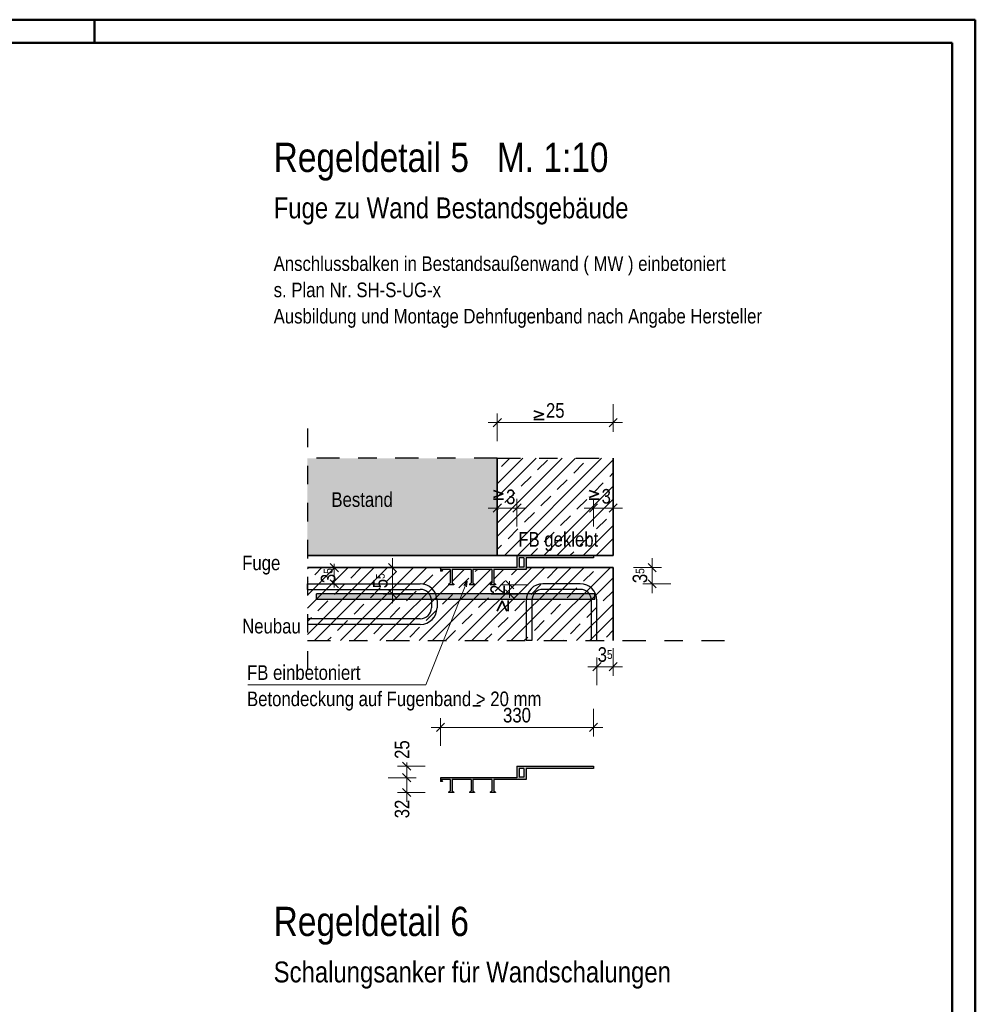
# Model space of a CAD drawing. Header units: millimetres. Extents: x 0 to 30.5, y -1.8 to 21.
# Tile 34 of 34: x 24.6 to 29.7, y 15.7 to 21. Entities that reach past the tile are written whole.
import ezdxf

# ---------------------------------------------------------------- set-up
doc = ezdxf.new("R2010")
doc.units = ezdxf.units.MM
doc.linetypes.add('DASHDOT', pattern=[1, 0.5, -0.25, 0, -0.25])
doc.linetypes.add('HIDDEN', pattern=[0.375, 0.25, -0.125])
doc.layers.add('Schraffuren', color=7, linetype='Continuous', lineweight=20)
doc.styles.add('Arial Narrow', font='ARIALN.TTF')
doc.dimstyles.new('Arch_Strakon_dimstyle', dxfattribs={"dimtxt": 7.875, "dimasz": 1, "dimexe": 1.25, "dimexo": 0.0625, "dimgap": 1, "dimtad": 0, "dimdec": 5, "dimzin": 12, "dimdsep": 46, "dimtxsty": 'Arial Narrow', "dimblk": 'Arrowhead_Tick', "dimsah": 1, "dimcen": 0, "dimse1": 1, "dimse2": 1, "dimclrd": 6, "dimclrt": 2, "dimazin": 0, "dimtfac": 1, "dimtdec": 4, "dimtmove": 0, "dimatfit": 3, "dimldrblk": 'NONE', "dimfxl": 1, "dimtvp": 1, "dimtolj": 1, "dimtzin": 0, "dimlwd": 13, "dimarcsym": 2})
pattern_1 = [(45, (0, 0), (-0.106066, 0.106066), []), (45, (-0.03536, 0.03536), (-0.106066, 0.106066), []), (45, (-0.07071, 0.07071), (-0.106066, 0.106066), [0.075, -0.05])]

# ---------------------------------------------------------------- blocks, each defined once
blk = doc.blocks.new('Arrowhead_Tick')
at = {"color": 0, "linetype": 'Continuous', "lineweight": -2}
for p, q in [((0, 10), (0, -5)), ((-1, 0), (0, 0)), ((5, 0), (0, 0))]:
    blk.add_line(p, q, dxfattribs=at)
at = {"color": 2, "linetype": 'Continuous', "lineweight": 35}
blk.add_line((2.21, 2.21), (-2.21, -2.21), dxfattribs=at)
blk = doc.blocks.new('*D16')
at = {"color": 6, "linetype": 'Continuous', "lineweight": 13}
blk.add_line((26.8514, 17.2081), (27.6564, 17.2081), dxfattribs=at)
at = {"layer": 'Defpoints', "color": 0}
for p in [(27.6664, 17.2081), (27.6664, 16.9991), (26.8414, 16.9366)]:
    blk.add_point(p, dxfattribs=at)
at = {"color": 6, "lineweight": 13, "xscale": 0.01, "yscale": 0.01, "zscale": 0.01}
blk.add_blockref('Arrowhead_Tick', (27.6664, 17.2081), dxfattribs=at)
at = {"color": 6, "lineweight": 13, "xscale": 0.01, "yscale": 0.01, "zscale": 0.01, "rotation": 180}
blk.add_blockref('Arrowhead_Tick', (26.8414, 17.2081), dxfattribs=at)
at = {"color": 2, "lineweight": 50, "insert": (27.2539, 17.2733), "char_height": 0.07875, "attachment_point": 5, "style": 'Arial Narrow'}
blk.add_mtext('\\A1;330', dxfattribs=at)
blk = doc.blocks.new('_None')
blk = doc.blocks.new('*D17')
at = {"color": 6, "linetype": 'Continuous', "lineweight": 13}
blk.add_line((26.6595, 16.8666), (26.6595, 16.9266), dxfattribs=at)
at = {"layer": 'Defpoints', "color": 0}
for p in [(26.6595, 16.9366), (26.8414, 16.9366), (26.8851, 16.8566)]:
    blk.add_point(p, dxfattribs=at)
at = {"color": 6, "lineweight": 13, "xscale": 0.01, "yscale": 0.01, "zscale": 0.01}
for p, rotation in [((26.6595, 16.9366), 90), ((26.6595, 16.8566), 270)]:
    blk.add_blockref('Arrowhead_Tick', p, dxfattribs=dict(at, rotation=rotation))
at = {"color": 2, "lineweight": 50, "insert": (26.6345, 16.7677), "char_height": 0.07875, "attachment_point": 5, "rotation": 90, "style": 'Arial Narrow'}
blk.add_mtext('\\A1;32', dxfattribs=at)
blk = doc.blocks.new('*D18')
at = {"color": 6, "linetype": 'Continuous', "lineweight": 13}
for p, q in [((26.6595, 17.0091), (26.6595, 17.0191)), ((26.6595, 16.9366), (26.6595, 16.9991)), ((26.6595, 16.9266), (26.6595, 16.9166))]:
    blk.add_line(p, q, dxfattribs=at)
at = {"layer": 'Defpoints', "color": 0}
for p in [(26.6595, 16.9991), (27.2539, 16.9991), (26.8414, 16.9366)]:
    blk.add_point(p, dxfattribs=at)
at = {"color": 6, "lineweight": 13, "xscale": 0.01, "yscale": 0.01, "zscale": 0.01}
for p, rotation in [((26.6595, 16.9991), 270), ((26.6595, 16.9366), 90)]:
    blk.add_blockref('Arrowhead_Tick', p, dxfattribs=dict(at, rotation=rotation))
at = {"color": 2, "lineweight": 50, "insert": (26.6345, 17.0881), "char_height": 0.07875, "attachment_point": 5, "rotation": 90, "style": 'Arial Narrow'}
blk.add_mtext('\\A1;25', dxfattribs=at)
blk = doc.blocks.new('*D19')
at = {"color": 6, "linetype": 'Continuous', "lineweight": 13}
blk.add_line((27.1576, 18.8517), (27.7626, 18.8517), dxfattribs=at)
at = {"layer": 'Defpoints', "color": 0}
for p in [(27.7726, 18.8517), (27.1476, 18.6592), (27.7726, 18.6592)]:
    blk.add_point(p, dxfattribs=at)
at = {"color": 6, "lineweight": 13, "xscale": 0.01, "yscale": 0.01, "zscale": 0.01}
blk.add_blockref('Arrowhead_Tick', (27.7726, 18.8517), dxfattribs=at)
at = {"color": 6, "lineweight": 13, "xscale": 0.01, "yscale": 0.01, "zscale": 0.01, "rotation": 180}
blk.add_blockref('Arrowhead_Tick', (27.1476, 18.8517), dxfattribs=at)
at = {"color": 2, "lineweight": 50, "insert": (27.4601, 18.9169), "char_height": 0.07875, "attachment_point": 5, "style": 'Arial Narrow'}
blk.add_mtext('\\A1;25', dxfattribs=at)
blk = doc.blocks.new('*D20')
at = {"color": 6, "linetype": 'Continuous', "lineweight": 13}
for p, q in [((27.2142, 17.9874), (27.2142, 17.9974)), ((27.2142, 17.9274), (27.2142, 17.9774)), ((27.2142, 17.9174), (27.2142, 17.9074))]:
    blk.add_line(p, q, dxfattribs=at)
at = {"layer": 'Defpoints', "color": 0}
for p in [(27.1376, 17.9774), (27.2142, 17.9774), (27.6735, 17.9274)]:
    blk.add_point(p, dxfattribs=at)
at = {"color": 6, "lineweight": 13, "xscale": 0.01, "yscale": 0.01, "zscale": 0.01}
for p, rotation in [((27.2142, 17.9274), 90), ((27.2142, 17.9774), 270)]:
    blk.add_blockref('Arrowhead_Tick', p, dxfattribs=dict(at, rotation=rotation))
at = {"color": 2, "lineweight": 35, "insert": (27.1497, 17.9524), "char_height": 0.07875, "attachment_point": 5, "rotation": 90, "style": 'Arial Narrow'}
blk.add_mtext('\\A1;2', dxfattribs=at)
blk = doc.blocks.new('*D21')
at = {"color": 6, "linetype": 'Continuous', "lineweight": 13}
blk.add_line((27.6951, 17.5353), (27.7626, 17.5353), dxfattribs=at)
at = {"layer": 'Defpoints', "color": 0}
for p in [(27.6851, 17.676), (27.7726, 17.676), (27.7726, 17.5353)]:
    blk.add_point(p, dxfattribs=at)
at = {"color": 6, "lineweight": 13, "xscale": 0.01, "yscale": 0.01, "zscale": 0.01}
blk.add_blockref('Arrowhead_Tick', (27.7726, 17.5353), dxfattribs=at)
at = {"color": 6, "lineweight": 13, "xscale": 0.01, "yscale": 0.01, "zscale": 0.01, "rotation": 180}
blk.add_blockref('Arrowhead_Tick', (27.6851, 17.5353), dxfattribs=at)
at = {"color": 2, "lineweight": 35, "insert": (27.7289, 17.6005), "char_height": 0.07875, "attachment_point": 5, "style": 'Arial Narrow'}
blk.add_mtext('\\A1;3{\\A1;\\H.6x;\\S5;}', dxfattribs=at)
blk = doc.blocks.new('*D22')
at = {"color": 6, "linetype": 'Continuous', "lineweight": 13}
blk.add_line((27.9826, 17.9924), (27.9826, 18.0599), dxfattribs=at)
at = {"layer": 'Defpoints', "color": 0}
for p in [(27.7726, 18.0699), (27.9826, 18.0699), (27.5951, 17.9824)]:
    blk.add_point(p, dxfattribs=at)
at = {"color": 6, "lineweight": 13, "xscale": 0.01, "yscale": 0.01, "zscale": 0.01}
for p, rotation in [((27.9826, 18.0699), 90), ((27.9826, 17.9824), 270)]:
    blk.add_blockref('Arrowhead_Tick', p, dxfattribs=dict(at, rotation=rotation))
at = {"color": 2, "lineweight": 35, "insert": (27.9174, 18.0262), "char_height": 0.07875, "attachment_point": 5, "rotation": 90, "style": 'Arial Narrow'}
blk.add_mtext('\\A1;3{\\A1;\\H.6x;\\S5;}', dxfattribs=at)
blk = doc.blocks.new('*D23')
at = {"color": 6, "linetype": 'Continuous', "lineweight": 13}
blk.add_line((26.5826, 17.9374), (26.5826, 18.0599), dxfattribs=at)
at = {"layer": 'Defpoints', "color": 0}
for p in [(26.5826, 18.0699), (27.7726, 18.0699), (27.6735, 17.9274)]:
    blk.add_point(p, dxfattribs=at)
at = {"color": 6, "lineweight": 13, "xscale": 0.01, "yscale": 0.01, "zscale": 0.01}
for p, rotation in [((26.5826, 18.0699), 90), ((26.5826, 17.9274), 270)]:
    blk.add_blockref('Arrowhead_Tick', p, dxfattribs=dict(at, rotation=rotation))
at = {"color": 2, "lineweight": 35, "insert": (26.5176, 17.9987), "char_height": 0.07875, "attachment_point": 5, "rotation": 90, "style": 'Arial Narrow'}
blk.add_mtext('\\A1;5{\\A1;\\H.6x;\\S5;}', dxfattribs=at)
blk = doc.blocks.new('*D24')
at = {"color": 6, "linetype": 'Continuous', "lineweight": 13}
for p, q in [((26.2685, 18.0799), (26.2685, 18.0899)), ((26.2685, 17.9824), (26.2685, 18.0699)), ((26.2685, 17.9724), (26.2685, 17.9624))]:
    blk.add_line(p, q, dxfattribs=at)
at = {"layer": 'Defpoints', "color": 0}
for p in [(26.1235, 18.0699), (26.2685, 18.0699), (26.1235, 17.9824)]:
    blk.add_point(p, dxfattribs=at)
at = {"color": 6, "lineweight": 13, "xscale": 0.01, "yscale": 0.01, "zscale": 0.01}
for p, rotation in [((26.2685, 18.0699), 270), ((26.2685, 17.9824), 90)]:
    blk.add_blockref('Arrowhead_Tick', p, dxfattribs=dict(at, rotation=rotation))
at = {"color": 2, "lineweight": 35, "insert": (26.2358, 18.0262), "char_height": 0.07875, "attachment_point": 5, "rotation": 90, "style": 'Arial Narrow'}
blk.add_mtext('\\A1;3{\\A1;\\H.6x;\\S5;}', dxfattribs=at)

msp = doc.modelspace()

# ---------------------------------------------------------------- hatches: boundary and pattern name
at = {"lineweight": 13}
h = msp.add_hatch(dxfattribs=at)
h.set_pattern_fill('wuB', color=6, scale=0.01, angle=45, style=0, pattern_type=2)
h.set_pattern_definition(pattern_1)
h.paths.add_polyline_path([(27.147612, 18.134944), (27.772612, 18.134944), (27.772612, 18.659156), (27.147612, 18.659156)])
h = msp.add_hatch(dxfattribs=at)
h.set_pattern_fill('wuB', color=6, scale=0.01, angle=45, style=0, pattern_type=2)
h.set_pattern_definition(pattern_1)
h.paths.add_polyline_path([(27.772612, 18.069944), (27.772612, 17.675964), (26.123486, 17.675964), (26.123486, 18.069944), (26.841362, 18.069944), (26.841362, 18.049944), (26.851362, 18.049944), (26.846362, 18.059944), (26.893862, 18.059944), (26.893862, 17.987444), (26.885112, 17.979944), (26.885112, 17.977444), (26.912612, 17.977444), (26.912612, 17.979944), (26.903862, 17.987444), (26.903862, 18.059944), (27.006362, 18.059944), (27.006362, 17.987444), (26.997612, 17.979944), (26.997612, 17.977444), (27.025112, 17.977444), (27.025112, 17.979944), (27.016362, 17.987444), (27.016362, 18.059944), (27.118862, 18.059944), (27.118862, 17.987444), (27.110112, 17.979944), (27.110112, 17.977444), (27.137612, 17.977444), (27.137612, 17.979944), (27.128862, 17.987444), (27.128862, 18.059944), (27.303862, 18.059944), (27.303862, 18.069944)])
at = {"lineweight": 13, "true_color": 0x808080}
msp.add_hatch(color=8, dxfattribs=at).paths.add_polyline_path([(27.673486, 17.927444), (27.673486, 17.897444), (26.173486, 17.897444), (26.173486, 17.927444)])
at = {"layer": 'Schraffuren', "lineweight": 13, "true_color": 0xf0f0f0}
msp.add_hatch(color=7, dxfattribs=at).paths.add_polyline_path([(27.147612, 18.659156), (27.147612, 18.134944), (26.123486, 18.134944), (26.123486, 18.659156)])
at = {"layer": 'Schraffuren', "lineweight": 13, "true_color": 0xff002d}
h = msp.add_hatch(color=240, dxfattribs=at)
h.paths.add_polyline_path([(27.303862, 18.122444), (27.666362, 18.122444), (27.666362, 18.134944), (27.253862, 18.134944), (27.253862, 18.069944), (26.841362, 18.069944), (26.841362, 18.049944), (26.851362, 18.049944), (26.846362, 18.059944), (26.893862, 18.059944), (26.893862, 17.987444), (26.885112, 17.979944), (26.885112, 17.977444), (26.912612, 17.977444), (26.912612, 17.979944), (26.903862, 17.987444), (26.903862, 18.059944), (27.006362, 18.059944), (27.006362, 17.987444), (26.997612, 17.979944), (26.997612, 17.977444), (27.025112, 17.977444), (27.025112, 17.979944), (27.016362, 17.987444), (27.016362, 18.059944), (27.118862, 18.059944), (27.118862, 17.987444), (27.110112, 17.979944), (27.110112, 17.977444), (27.137612, 17.977444), (27.137612, 17.979944), (27.128862, 17.987444), (27.128862, 18.059944), (27.303862, 18.059944)])
h.paths.add_polyline_path([(27.291362, 18.072444), (27.291362, 18.122444), (27.266362, 18.122444), (27.266362, 18.072444)])
at = {"layer": 'Schraffuren', "lineweight": 13, "true_color": 0xff0000}
h = msp.add_hatch(color=1, dxfattribs=at)
h.paths.add_polyline_path([(27.303862, 16.986643), (27.666362, 16.986643), (27.666362, 16.999143), (27.253862, 16.999143), (27.253862, 16.936643), (26.841362, 16.936643), (26.841362, 16.916643), (26.851362, 16.916643), (26.846362, 16.926643), (26.893862, 16.926643), (26.893862, 16.866643), (26.885112, 16.859143), (26.885112, 16.856643), (26.912612, 16.856643), (26.912612, 16.859143), (26.903862, 16.866643), (26.903862, 16.926643), (27.006362, 16.926643), (27.006362, 16.866643), (26.997612, 16.859143), (26.997612, 16.856643), (27.025112, 16.856643), (27.025112, 16.859143), (27.016362, 16.866643), (27.016362, 16.926643), (27.118862, 16.926643), (27.118862, 16.866643), (27.110112, 16.859143), (27.110112, 16.856643), (27.137612, 16.856643), (27.137612, 16.859143), (27.128862, 16.866643), (27.128862, 16.926643), (27.303862, 16.926643)])
h.paths.add_polyline_path([(27.291362, 16.939143), (27.291362, 16.986643), (27.266362, 16.986643), (27.266362, 16.939143)])

# ---------------------------------------------------------------- linework, layer by layer
at = {"color": 4, "linetype": 'Continuous', "lineweight": 50}
for p, q in [((29.725, 21.025), (0, 21.025)), ((29.725, 0), (29.725, 21.025)), ((29.6, 20.9), (0.5, 20.9)), ((29.6, 0.125), (29.6, 20.9))]:
    msp.add_line(p, q, dxfattribs=at)
at = {"color": 4, "linetype": 'Continuous', "lineweight": 50, "ltscale": 0.4}
msp.add_line((24.975, 21.025), (24.975, 20.9), dxfattribs=at)
at = {"color": 2, "linetype": 'Continuous', "lineweight": 35}
for p, q in [((27.345006, 18.915936), (27.397859, 18.897017)), ((27.397859, 18.897017), (27.345006, 18.876836)), ((27.345006, 18.868007), (27.39962, 18.868007)), ((27.147612, 18.659156), (27.147612, 18.134944)), ((27.772612, 18.659156), (27.772612, 18.134944)), ((27.126572, 18.486162), (27.179425, 18.467242)), ((27.642709, 18.486162), (27.695562, 18.467242)), ((27.179425, 18.467242), (27.126572, 18.447062)), ((27.126572, 18.438233), (27.181187, 18.438233)), ((27.695562, 18.467242), (27.642709, 18.447062)), ((27.642709, 18.438233), (27.697324, 18.438233)), ((27.147612, 18.134944), (26.123486, 18.134944)), ((27.772612, 18.134944), (27.147612, 18.134944)), ((26.841362, 18.069944), (26.123486, 18.069944)), ((27.772612, 18.069944), (27.303862, 18.069944)), ((27.173249, 17.890095), (27.146324, 17.835603)), ((27.199533, 17.835603), (27.173249, 17.890095)), ((27.205944, 17.835603), (27.205944, 17.892019)), ((27.015487, 17.324998), (27.057776, 17.324998))]:
    msp.add_line(p, q, dxfattribs=at)
at = {"color": 3, "linetype": 'HIDDEN', "lineweight": 25, "ltscale": 0.25}
msp.add_line((26.123486, 18.819297), (26.123486, 17.460823), dxfattribs=at)
at = {"color": 3, "linetype": 'DASHDOT', "lineweight": 25, "ltscale": 0.25}
for p, q in [((27.147612, 18.659156), (26.123486, 18.659156)), ((27.147612, 18.659156), (27.772612, 18.659156)), ((26.123486, 17.675964), (28.379705, 17.675964))]:
    msp.add_line(p, q, dxfattribs=at)
at = {"color": 6, "linetype": 'Continuous', "lineweight": 13, "ltscale": 0.4}
for p, q in [((27.147612, 18.441262), (27.147612, 18.291262)), ((27.253862, 18.441262), (27.253862, 18.291262)), ((27.666362, 18.441262), (27.666362, 18.291262)), ((27.772612, 18.441262), (27.772612, 18.291262)), ((27.097612, 18.391262), (27.303862, 18.391262)), ((27.616362, 18.391262), (27.822612, 18.391262))]:
    msp.add_line(p, q, dxfattribs=at)
at = {"color": 2, "linetype": 'Continuous', "lineweight": 35, "ltscale": 0.4}
for p, q in [((27.169709, 18.413359), (27.125515, 18.369165)), ((27.275959, 18.413359), (27.231765, 18.369165)), ((27.688459, 18.413359), (27.644265, 18.369165)), ((27.794709, 18.413359), (27.750515, 18.369165))]:
    msp.add_line(p, q, dxfattribs=at)
at = {"color": 3, "linetype": 'Continuous', "lineweight": 25}
for p, q in [((27.253862, 18.134944), (27.253862, 18.069944)), ((27.291362, 18.122444), (27.266362, 18.122444)), ((27.266362, 18.122444), (27.266362, 18.072444)), ((27.291362, 18.122444), (27.291362, 18.072444)), ((27.666362, 18.122444), (27.303862, 18.122444)), ((27.303862, 18.122444), (27.303862, 18.069944)), ((27.666362, 18.134944), (27.666362, 18.122444)), ((27.253862, 18.069944), (26.841362, 18.069944)), ((26.841362, 18.069944), (26.841362, 18.049944)), ((26.893862, 18.059944), (26.846362, 18.059944)), ((26.846362, 18.059944), (26.851362, 18.049944)), ((26.893862, 18.059944), (26.893862, 17.987444)), ((27.006362, 18.059944), (26.903862, 18.059944)), ((26.903862, 18.059944), (26.903862, 17.987444)), ((27.006362, 18.059944), (27.006362, 17.987444)), ((27.118862, 18.059944), (27.016362, 18.059944)), ((27.016362, 18.059944), (27.016362, 17.987444)), ((27.118862, 18.059944), (27.118862, 17.987444)), ((27.303862, 18.059944), (27.128862, 18.059944)), ((27.128862, 18.059944), (27.128862, 17.987444)), ((27.291362, 18.072444), (27.266362, 18.072444)), ((27.303862, 18.069944), (27.303862, 18.059944)), ((26.851362, 18.049944), (26.841362, 18.049944)), ((26.123486, 17.982444), (26.732612, 17.982444)), ((26.123486, 17.952444), (26.123486, 17.982444)), ((26.123486, 17.952444), (26.732612, 17.952444)), ((26.885112, 17.979944), (26.893862, 17.987444)), ((26.885112, 17.979944), (26.885112, 17.977444)), ((26.912612, 17.977444), (26.885112, 17.977444)), ((26.903862, 17.987444), (26.912612, 17.979944)), ((26.912612, 17.979944), (26.912612, 17.977444)), ((26.997612, 17.979944), (27.006362, 17.987444)), ((26.997612, 17.979944), (26.997612, 17.977444)), ((27.025112, 17.977444), (26.997612, 17.977444)), ((27.016362, 17.987444), (27.025112, 17.979944)), ((27.025112, 17.979944), (27.025112, 17.977444)), ((27.110112, 17.979944), (27.118862, 17.987444)), ((27.110112, 17.979944), (27.110112, 17.977444)), ((27.137612, 17.977444), (27.110112, 17.977444)), ((27.128862, 17.987444), (27.137612, 17.979944)), ((27.137612, 17.979944), (27.137612, 17.977444)), ((27.595112, 17.982444), (27.393862, 17.982444)), ((27.595112, 17.952444), (27.393862, 17.952444)), ((27.673486, 17.927444), (26.173486, 17.927444)), ((26.173486, 17.897444), (26.173486, 17.927444)), ((27.673486, 17.897444), (26.173486, 17.897444)), ((27.673486, 17.897444), (27.673486, 17.927444)), ((26.792612, 17.892444), (26.792612, 17.853464)), ((26.822612, 17.892444), (26.822612, 17.853464)), ((27.303862, 17.892444), (27.303862, 17.675964)), ((27.333862, 17.892444), (27.333862, 17.675964)), ((27.655112, 17.675964), (27.655112, 17.892444)), ((27.685112, 17.675964), (27.685112, 17.892444)), ((26.732612, 17.793464), (26.123486, 17.793464)), ((26.123486, 17.793464), (26.123486, 17.763464)), ((26.732612, 17.763464), (26.123486, 17.763464)), ((27.333862, 17.675964), (27.303862, 17.675964)), ((27.655112, 17.675964), (27.685112, 17.675964)), ((27.253862, 16.999143), (27.253862, 16.936643)), ((27.253862, 16.999143), (27.666362, 16.999143)), ((27.666362, 16.999143), (27.666362, 16.986643)), ((27.291362, 16.986643), (27.266362, 16.986643)), ((27.266362, 16.986643), (27.266362, 16.939143)), ((27.291362, 16.986643), (27.291362, 16.939143)), ((27.666362, 16.986643), (27.303862, 16.986643)), ((27.303862, 16.986643), (27.303862, 16.936643)), ((27.253862, 16.936643), (26.841362, 16.936643)), ((26.841362, 16.936643), (26.841362, 16.916643)), ((26.851362, 16.916643), (26.841362, 16.916643)), ((26.893862, 16.926643), (26.846362, 16.926643)), ((26.846362, 16.926643), (26.851362, 16.916643)), ((26.893862, 16.926643), (26.893862, 16.866643)), ((27.006362, 16.926643), (26.903862, 16.926643)), ((26.903862, 16.926643), (26.903862, 16.866643)), ((27.006362, 16.926643), (27.006362, 16.866643)), ((27.118862, 16.926643), (27.016362, 16.926643)), ((27.016362, 16.926643), (27.016362, 16.866643)), ((27.118862, 16.926643), (27.118862, 16.866643)), ((27.303862, 16.926643), (27.128862, 16.926643)), ((27.128862, 16.926643), (27.128862, 16.866643)), ((27.291362, 16.939143), (27.266362, 16.939143)), ((27.303862, 16.936643), (27.303862, 16.926643)), ((26.885112, 16.859143), (26.893862, 16.866643)), ((26.885112, 16.859143), (26.885112, 16.856643)), ((26.912612, 16.856643), (26.885112, 16.856643)), ((26.903862, 16.866643), (26.912612, 16.859143)), ((26.912612, 16.859143), (26.912612, 16.856643)), ((26.997612, 16.859143), (27.006362, 16.866643)), ((26.997612, 16.859143), (26.997612, 16.856643)), ((27.025112, 16.856643), (26.997612, 16.856643)), ((27.016362, 16.866643), (27.025112, 16.859143)), ((27.025112, 16.859143), (27.025112, 16.856643)), ((27.110112, 16.859143), (27.118862, 16.866643)), ((27.110112, 16.859143), (27.110112, 16.856643)), ((27.137612, 16.856643), (27.110112, 16.856643)), ((27.128862, 16.866643), (27.137612, 16.859143)), ((27.137612, 16.859143), (27.137612, 16.856643))]:
    msp.add_line(p, q, dxfattribs=at)
at = {"color": 5, "linetype": 'Continuous', "lineweight": 18}
for p, q in [((26.761741, 17.437418), (26.9856, 17.997441)), ((26.967, 17.972567), (26.9856, 17.997441)), ((26.9856, 17.997441), (26.981929, 17.9666)), ((25.802635, 17.437418), (26.761741, 17.437418))]:
    msp.add_line(p, q, dxfattribs=at)
at = {"color": 3, "linetype": 'Continuous', "lineweight": 25}
for centre, radius, start, end in [((26.732612, 17.892444), 0.09, 0, 90), ((26.732612, 17.892444), 0.06, 0, 90), ((27.393862, 17.892444), 0.09, 90, 180), ((27.393862, 17.892444), 0.06, 90, 180), ((27.595112, 17.892444), 0.09, 0, 90), ((27.595112, 17.892444), 0.06, 0, 90), ((26.732612, 17.853464), 0.06, 270, 0), ((26.732612, 17.853464), 0.09, 270, 0)]:
    msp.add_arc(centre, radius, start, end, dxfattribs=at)
at = {"layer": 'Schraffuren', "color": 2, "linetype": 'Continuous', "lineweight": 35}
msp.add_line((27.772612, 18.069944), (27.772612, 17.675964), dxfattribs=at)

# ---------------------------------------------------------------- texts
at = {"color": 1, "lineweight": 70, "style": 'Arial Narrow'}
for s, p in [('Regeldetail 5   M. 1:10', (25.94189, 20.203762)), ('Regeldetail 6', (25.94189, 16.082738))]:
    msp.add_text(s, height=0.1575, dxfattribs=at).set_placement(p)
at = {"color": 4, "lineweight": 50, "style": 'Arial Narrow'}
for s, p in [('Fuge zu Wand Bestandsgebäude', (25.94189, 19.953583)), ('Schalungsanker für Wandschalungen', (25.94189, 15.832559))]:
    msp.add_text(s, height=0.1125, dxfattribs=at).set_placement(p)
at = {"color": 2, "lineweight": 35, "style": 'Arial Narrow'}
for s, p in [('Anschlussbalken in Bestandsaußenwand ( MW ) einbetoniert', (25.94189, 19.670083)), ('s. Plan Nr. SH-S-UG-x', (25.94189, 19.528333)), ('Ausbildung und Montage Dehnfugenband nach Angabe Hersteller', (25.94189, 19.386583)), ('Bestand', (26.253237, 18.397319)), ('3', (27.195082, 18.411966)), ('3', (27.710213, 18.414928)), ('FB geklebt', (27.260792, 18.182661)), ('Fuge', (25.7721, 18.056028)), ('Neubau', (25.7721, 17.714737)), ('FB einbetoniert', (25.798201, 17.464237)), ('Betondeckung auf Fugenband > 20 mm', (25.798201, 17.322487))]:
    msp.add_text(s, height=0.07875, dxfattribs=at).set_placement(p)

# ---------------------------------------------------------------- dimensions: what is measured, and where the dimension line sits
at = {"lineweight": 50}
for base, p1, p2, text, picture, middle in [((27.772612, 18.851711), (27.147612, 18.659156), (27.772612, 18.659156), '25', '*D19', (27.460112, 18.851711)), ((27.666362, 17.208131), (26.841362, 16.936643), (27.666362, 16.999143), '330', '*D16', (27.253862, 17.208131))]:
    dim = msp.add_linear_dim(base=base, p1=p1, p2=p2, text=text, dimstyle='Arch_Strakon_dimstyle', override={"dimscale": 0.01, "dimtxt": 7.875, "dimasz": 1, "dimgap": 2.5, "dimtad": 1, "dimjust": 0, "dimtih": 0, "dimtoh": 0, "dimdec": 3, "dimdsep": 46, "dimtxsty": 'Arial Narrow', "dimclrd": 6, "dimclrt": 2, "dimtix": 1, "dimtofl": 255, "dimtmove": 0, "dimatfit": 2, "dimfxl": 0, "dimfxlon": 0, "dimtvp": 31.746032, "dimlwd": 13}, dxfattribs=at)
    dim.commit()
    dim.dimension.update_dxf_attribs({"geometry": picture, "text_midpoint": middle, "dimtype": 160})
at = {"lineweight": 35}
for base, p1, p2, text, override, picture, middle in [((26.268499, 18.069944), (26.123486, 17.982444), (26.123486, 18.069944), '3{\\A1;\\H.6x;\\S5;}', {"dimscale": 0.01, "dimtxt": 7.875, "dimasz": 1, "dimgap": 2.5, "dimtad": 0, "dimjust": 0, "dimtih": 0, "dimtoh": 0, "dimdec": 5, "dimdsep": 46, "dimtxsty": 'Arial Narrow', "dimclrd": 6, "dimclrt": 2, "dimtix": 0, "dimtofl": 255, "dimtmove": 2, "dimatfit": 2, "dimfxl": 0, "dimfxlon": 0, "dimtvp": 31.746032, "dimlwd": 13}, '*D24', (26.235785, 18.026176)), ((27.982631, 18.069944), (27.595112, 17.982444), (27.772612, 18.069944), '3{\\A1;\\H.6x;\\S5;}', {"dimscale": 0.01, "dimtxt": 7.875, "dimasz": 1, "dimgap": 2.5, "dimtad": 1, "dimjust": 0, "dimtih": 0, "dimtoh": 0, "dimdec": 5, "dimdsep": 46, "dimtxsty": 'Arial Narrow', "dimclrd": 6, "dimclrt": 2, "dimtix": 1, "dimtofl": 255, "dimtmove": 0, "dimatfit": 2, "dimfxl": 0, "dimfxlon": 0, "dimtvp": 31.746032, "dimlwd": 13}, '*D22', (27.982631, 18.026194)), ((26.582631, 18.069944), (27.673486, 17.927444), (27.772612, 18.069944), '5{\\A1;\\H.6x;\\S5;}', {"dimscale": 0.01, "dimtxt": 7.875, "dimasz": 1, "dimgap": 2.5, "dimtad": 1, "dimjust": 0, "dimtih": 0, "dimtoh": 0, "dimdec": 5, "dimdsep": 46, "dimtxsty": 'Arial Narrow', "dimclrd": 6, "dimclrt": 2, "dimtix": 1, "dimtofl": 255, "dimtmove": 0, "dimatfit": 2, "dimfxl": 0, "dimfxlon": 0, "dimtvp": 31.746032, "dimlwd": 13}, '*D23', (26.582631, 17.998694)), ((27.214218, 17.977444), (27.673486, 17.927444), (27.137612, 17.977444), '2', {"dimscale": 0.01, "dimtxt": 7.875, "dimasz": 1, "dimgap": 2.5, "dimtad": 1, "dimjust": 0, "dimtih": 0, "dimtoh": 0, "dimdec": 5, "dimdsep": 46, "dimtxsty": 'Arial Narrow', "dimclrd": 6, "dimclrt": 2, "dimtix": 1, "dimtofl": 255, "dimtmove": 0, "dimatfit": 2, "dimfxl": 0, "dimfxlon": 0, "dimtvp": 31.746032, "dimlwd": 13}, '*D20', (27.214218, 17.952444))]:
    dim = msp.add_linear_dim(base=base, p1=p1, p2=p2, angle=90, text=text, dimstyle='Arch_Strakon_dimstyle', override=override, dxfattribs=at)
    dim.commit()
    dim.dimension.update_dxf_attribs({"geometry": picture, "text_midpoint": middle, "dimtype": 160})
dim = msp.add_linear_dim(base=(27.772612, 17.535251), p1=(27.685112, 17.675964), p2=(27.772612, 17.675964), text='3{\\A1;\\H.6x;\\S5;}', dimstyle='Arch_Strakon_dimstyle', override={"dimscale": 0.01, "dimtxt": 7.875, "dimasz": 1, "dimgap": 2.5, "dimtad": 1, "dimjust": 0, "dimtih": 0, "dimtoh": 0, "dimdec": 5, "dimdsep": 46, "dimtxsty": 'Arial Narrow', "dimclrd": 6, "dimclrt": 2, "dimtix": 1, "dimtofl": 255, "dimtmove": 0, "dimatfit": 2, "dimfxl": 0, "dimfxlon": 0, "dimtvp": 31.746032, "dimlwd": 13}, dxfattribs=at)
dim.commit()
dim.dimension.update_dxf_attribs({"geometry": '*D21', "text_midpoint": (27.728862, 17.535251), "dimtype": 160})
at = {"lineweight": 50}
for base, p1, p2, text, override, picture, middle in [((26.659483, 16.999143), (26.841362, 16.936643), (27.253862, 16.999143), '25', {"dimscale": 0.01, "dimtxt": 7.875, "dimasz": 1, "dimgap": 2.5, "dimtad": 1, "dimjust": 4, "dimtih": 0, "dimtoh": 0, "dimdec": 3, "dimdsep": 46, "dimtxsty": 'Arial Narrow', "dimclrd": 6, "dimclrt": 2, "dimtix": 0, "dimtofl": 255, "dimtmove": 2, "dimatfit": 2, "dimfxl": 0, "dimfxlon": 0, "dimtvp": 31.746032, "dimlwd": 13}, '*D18', (26.634483, 17.088131)), ((26.659483, 16.936643), (26.885112, 16.856643), (26.841362, 16.936643), '32', {"dimscale": 0.01, "dimtxt": 7.875, "dimasz": 1, "dimgap": 2.5, "dimtad": 0, "dimjust": 0, "dimtih": 0, "dimtoh": 0, "dimdec": 3, "dimdsep": 46, "dimtxsty": 'Arial Narrow', "dimclrd": 6, "dimclrt": 2, "dimtix": 0, "dimtofl": 255, "dimtmove": 2, "dimatfit": 2, "dimfxl": 0, "dimfxlon": 0, "dimtvp": 31.746032, "dimlwd": 13}, '*D17', (26.634483, 16.767656))]:
    dim = msp.add_linear_dim(base=base, p1=p1, p2=p2, angle=90, text=text, dimstyle='Arch_Strakon_dimstyle', override=override, dxfattribs=at)
    dim.commit()
    dim.dimension.update_dxf_attribs({"geometry": picture, "text_midpoint": middle, "dimtype": 160})

doc.saveas('drawing.dxf')
